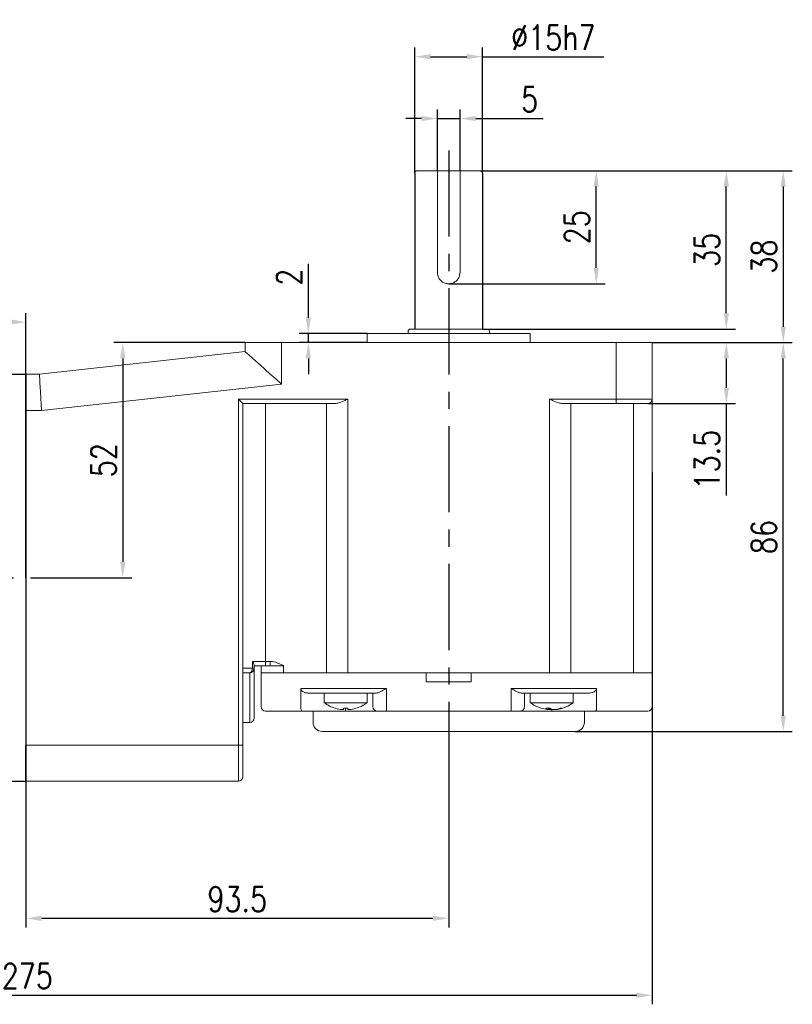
# Model space of a CAD drawing. Header units: inches. Extents: x 837 to 6223, y -2862 to 3098.
# Tile 91 of 139: x 3644 to 3814, y 526 to 743. Entities that reach past the tile are written whole.
import ezdxf

# ---------------------------------------------------------------- set-up
doc = ezdxf.new("R2010")
doc.units = ezdxf.units.IN
doc.header["$LTSCALE"] = 10
doc.header["$MEASUREMENT"] = 0
doc.linetypes.add('CENTER', pattern=[10.16, 6.35, -1.27, 1.27, -1.27])
for name, color, linetype in [('1轮廓实线层', 7, 'Continuous'), ('3中心线层', 1, 'CENTER'), ('7标注层', 4, 'Continuous')]:
    doc.layers.add(name, color=color, linetype=linetype)
doc.styles.add('TH_GBDIM', font='romans.shx', dxfattribs={"width": 0.8, "bigfont": 'gbcbig.shx'})
doc.dimstyles.new('TH_GBDIM', dxfattribs={"dimtxt": 3.5, "dimasz": 2.5, "dimexe": 2, "dimexo": 0, "dimgap": 1, "dimtad": 1, "dimdec": 4, "dimdsep": 46, "dimtxsty": 'TH_GBDIM', "dimcen": 0.09, "dimclrd": 4, "dimclre": 4, "dimclrt": 3, "dimadec": 0, "dimazin": 0, "dimtfac": 1, "dimtdec": 4, "dimtmove": 0, "dimatfit": 3, "dimfxl": 1, "dimtzin": 0, "dimarcsym": 0})

# ---------------------------------------------------------------- blocks, each defined once
blk = doc.blocks.new('*D610')
at = {"layer": '7标注层', "color": 4, "lineweight": -2, "transparency": 16777216}
for p, q in [((3508.4, 643.3), (3508.4, 525.69)), ((3783.4, 643.3), (3783.4, 525.69)), ((3511.9, 527.69), (3779.9, 527.69))]:
    blk.add_line(p, q, dxfattribs=at)
at = {"layer": '7标注层', "color": 4, "transparency": 16777216}
for points in [[(3511.9, 528.27), (3511.9, 527.1), (3508.4, 527.69)], [(3779.9, 528.27), (3779.9, 527.1), (3783.4, 527.69)]]:
    blk.add_solid(points, dxfattribs=at)
at = {"layer": 'Defpoints', "color": 0, "transparency": 16777216}
for p in [(3508.4, 643.3), (3783.4, 643.3), (3783.4, 527.69)]:
    blk.add_point(p, dxfattribs=at)
at = {"layer": '7标注层', "color": 3, "transparency": 16777216, "insert": (3645.21, 531.94), "char_height": 5.5, "attachment_point": 5, "style": 'TH_GBDIM'}
blk.add_mtext('275', dxfattribs=at)
blk = doc.blocks.new('*D612')
at = {"layer": '7标注层', "color": 4, "lineweight": -2, "transparency": 16777216}
for p, q in [((3508.4, 620.01), (3508.4, 678.55)), ((3644.9, 620.01), (3644.9, 678.55)), ((3641.4, 676.55), (3511.9, 676.55))]:
    blk.add_line(p, q, dxfattribs=at)
at = {"layer": '7标注层', "color": 4, "transparency": 16777216}
for points in [[(3511.9, 677.14), (3511.9, 675.97), (3508.4, 676.55)], [(3641.4, 677.14), (3641.4, 675.97), (3644.9, 676.55)]]:
    blk.add_solid(points, dxfattribs=at)
at = {"layer": 'Defpoints', "color": 0, "transparency": 16777216}
for p in [(3508.4, 676.55), (3508.4, 620.01), (3644.9, 620.01)]:
    blk.add_point(p, dxfattribs=at)
at = {"layer": '7标注层', "color": 3, "transparency": 16777216, "insert": (3577.72, 680.8), "char_height": 5.5, "attachment_point": 5, "style": 'TH_GBDIM'}
blk.add_mtext('136.5', dxfattribs=at)
blk = doc.blocks.new('*D614')
at = {"layer": '7标注层', "color": 4, "lineweight": -2, "transparency": 16777216}
for p, q in [((3738.4, 582.96), (3738.4, 542.7)), ((3644.9, 575.01), (3644.9, 542.7)), ((3648.4, 544.7), (3734.9, 544.7))]:
    blk.add_line(p, q, dxfattribs=at)
at = {"layer": '7标注层', "color": 4, "transparency": 16777216}
for points in [[(3648.4, 545.28), (3648.4, 544.12), (3644.9, 544.7)], [(3734.9, 545.28), (3734.9, 544.12), (3738.4, 544.7)]]:
    blk.add_solid(points, dxfattribs=at)
at = {"layer": 'Defpoints', "color": 0, "transparency": 16777216}
for p in [(3738.4, 582.96), (3644.9, 575.01), (3738.4, 544.7)]:
    blk.add_point(p, dxfattribs=at)
at = {"layer": '7标注层', "color": 3, "transparency": 16777216, "insert": (3691.65, 548.95), "char_height": 5.5, "attachment_point": 5, "style": 'TH_GBDIM'}
blk.add_mtext('93.5', dxfattribs=at)
blk = doc.blocks.new('*D741')
at = {"layer": '7标注层', "color": 4, "lineweight": -2, "transparency": 16777216}
for p, q in [((3783.4, 672.01), (3801.79, 672.01)), ((3799.79, 668.51), (3799.79, 662.01)), ((3782.4, 658.51), (3801.79, 658.51)), ((3799.79, 658.51), (3799.79, 638.23))]:
    blk.add_line(p, q, dxfattribs=at)
at = {"layer": '7标注层', "color": 4, "transparency": 16777216}
for points in [[(3799.21, 668.51), (3800.38, 668.51), (3799.79, 672.01)], [(3799.21, 662.01), (3800.38, 662.01), (3799.79, 658.51)]]:
    blk.add_solid(points, dxfattribs=at)
at = {"layer": 'Defpoints', "color": 0, "transparency": 16777216}
for p in [(3783.4, 672.01), (3799.79, 672.01), (3782.4, 658.51)]:
    blk.add_point(p, dxfattribs=at)
at = {"layer": '7标注层', "color": 3, "transparency": 16777216, "insert": (3795.54, 646.12), "char_height": 5.5, "attachment_point": 5, "rotation": 90, "style": 'TH_GBDIM'}
blk.add_mtext('13.5', dxfattribs=at)
blk = doc.blocks.new('*D742')
at = {"layer": '7标注层', "color": 4, "lineweight": -2, "transparency": 16777216}
for p, q in [((3783.4, 672.01), (3814.38, 672.01)), ((3812.38, 589.51), (3812.38, 668.51)), ((3766.4, 586.01), (3814.38, 586.01))]:
    blk.add_line(p, q, dxfattribs=at)
at = {"layer": '7标注层', "color": 4, "transparency": 16777216}
for points in [[(3811.8, 668.51), (3812.97, 668.51), (3812.38, 672.01)], [(3811.8, 589.51), (3812.97, 589.51), (3812.38, 586.01)]]:
    blk.add_solid(points, dxfattribs=at)
at = {"layer": 'Defpoints', "color": 0, "transparency": 16777216}
for p in [(3783.4, 672.01), (3812.38, 672.01), (3766.4, 586.01)]:
    blk.add_point(p, dxfattribs=at)
at = {"layer": '7标注层', "color": 3, "transparency": 16777216, "insert": (3808.13, 629.01), "char_height": 5.5, "attachment_point": 5, "rotation": 90, "style": 'TH_GBDIM'}
blk.add_mtext('86', dxfattribs=at)
blk = doc.blocks.new('*D743')
at = {"layer": '7标注层', "color": 4, "lineweight": -2, "transparency": 16777216}
for p, q in [((3730.9, 709.51), (3730.9, 737.23)), ((3745.9, 709.51), (3745.9, 737.23)), ((3734.4, 735.23), (3742.4, 735.23)), ((3745.9, 735.23), (3772.68, 735.23))]:
    blk.add_line(p, q, dxfattribs=at)
at = {"layer": '7标注层', "color": 4, "transparency": 16777216}
for points in [[(3734.4, 735.81), (3734.4, 734.65), (3730.9, 735.23)], [(3742.4, 735.81), (3742.4, 734.65), (3745.9, 735.23)]]:
    blk.add_solid(points, dxfattribs=at)
at = {"layer": 'Defpoints', "color": 0, "transparency": 16777216}
for p in [(3745.9, 735.23), (3730.9, 709.51), (3745.9, 709.51)]:
    blk.add_point(p, dxfattribs=at)
at = {"layer": '7标注层', "color": 3, "transparency": 16777216, "insert": (3761.54, 739.48), "char_height": 5.5, "attachment_point": 5, "style": 'TH_GBDIM'}
blk.add_mtext('{%%c15}{}{h7}', dxfattribs=at)
blk = doc.blocks.new('*D744')
at = {"layer": '7标注层', "color": 4, "lineweight": -2, "transparency": 16777216}
for p, q in [((3745.4, 710.01), (3773.02, 710.01)), ((3771.02, 688.51), (3771.02, 706.51)), ((3738.4, 685.01), (3773.02, 685.01))]:
    blk.add_line(p, q, dxfattribs=at)
at = {"layer": '7标注层', "color": 4, "transparency": 16777216}
for points in [[(3770.44, 706.51), (3771.6, 706.51), (3771.02, 710.01)], [(3770.44, 688.51), (3771.6, 688.51), (3771.02, 685.01)]]:
    blk.add_solid(points, dxfattribs=at)
at = {"layer": 'Defpoints', "color": 0, "transparency": 16777216}
for p in [(3745.4, 710.01), (3771.02, 710.01), (3738.4, 685.01)]:
    blk.add_point(p, dxfattribs=at)
at = {"layer": '7标注层', "color": 3, "transparency": 16777216, "insert": (3766.77, 697.51), "char_height": 5.5, "attachment_point": 5, "rotation": 90, "style": 'TH_GBDIM'}
blk.add_mtext('{25}{}{}', dxfattribs=at)
blk = doc.blocks.new('*D615')
at = {"layer": '7标注层', "color": 4, "lineweight": -2, "transparency": 16777216}
for p, q in [((3750.47, 710.01), (3814.38, 710.01)), ((3812.38, 706.51), (3812.38, 675.51)), ((3783.4, 672.01), (3814.38, 672.01))]:
    blk.add_line(p, q, dxfattribs=at)
at = {"layer": '7标注层', "color": 4, "transparency": 16777216}
for points in [[(3811.8, 706.51), (3812.97, 706.51), (3812.38, 710.01)], [(3811.8, 675.51), (3812.97, 675.51), (3812.38, 672.01)]]:
    blk.add_solid(points, dxfattribs=at)
at = {"layer": 'Defpoints', "color": 0, "transparency": 16777216}
for p in [(3750.47, 710.01), (3783.4, 672.01), (3812.38, 672.01)]:
    blk.add_point(p, dxfattribs=at)
at = {"layer": '7标注层', "color": 3, "transparency": 16777216, "insert": (3808.13, 691.03), "char_height": 5.5, "attachment_point": 5, "rotation": 90, "style": 'TH_GBDIM'}
blk.add_mtext('38', dxfattribs=at)
blk = doc.blocks.new('*D745')
at = {"layer": '7标注层', "color": 4, "lineweight": -2, "transparency": 16777216}
for p, q in [((3707.37, 677.51), (3707.37, 689.45)), ((3720.4, 674.01), (3705.37, 674.01)), ((3707.37, 672.01), (3707.37, 674.01)), ((3720.4, 672.01), (3705.37, 672.01)), ((3707.37, 668.51), (3707.37, 665.01))]:
    blk.add_line(p, q, dxfattribs=at)
at = {"layer": '7标注层', "color": 4, "transparency": 16777216}
for points in [[(3706.78, 677.51), (3707.95, 677.51), (3707.37, 674.01)], [(3706.78, 668.51), (3707.95, 668.51), (3707.37, 672.01)]]:
    blk.add_solid(points, dxfattribs=at)
at = {"layer": 'Defpoints', "color": 0, "transparency": 16777216}
for p in [(3720.4, 674.01), (3707.37, 672.01), (3720.4, 672.01)]:
    blk.add_point(p, dxfattribs=at)
at = {"layer": '7标注层', "color": 3, "transparency": 16777216, "insert": (3703.12, 686.49), "char_height": 5.5, "attachment_point": 5, "rotation": 90, "style": 'TH_GBDIM'}
blk.add_mtext('2', dxfattribs=at)
blk = doc.blocks.new('*D749')
at = {"layer": '7标注层', "color": 4, "lineweight": -2, "transparency": 16777216}
for p, q in [((3735.9, 710.01), (3735.9, 723.56)), ((3740.9, 710.01), (3740.9, 723.56)), ((3732.4, 721.56), (3728.9, 721.56)), ((3735.9, 721.56), (3740.9, 721.56)), ((3744.4, 721.56), (3759.28, 721.56))]:
    blk.add_line(p, q, dxfattribs=at)
at = {"layer": '7标注层', "color": 4, "transparency": 16777216}
for points in [[(3732.4, 722.14), (3732.4, 720.98), (3735.9, 721.56)], [(3744.4, 722.14), (3744.4, 720.98), (3740.9, 721.56)]]:
    blk.add_solid(points, dxfattribs=at)
at = {"layer": 'Defpoints', "color": 0, "transparency": 16777216}
for p in [(3740.9, 721.56), (3735.9, 710.01), (3740.9, 710.01)]:
    blk.add_point(p, dxfattribs=at)
at = {"layer": '7标注层', "color": 3, "transparency": 16777216, "insert": (3756.31, 725.81), "char_height": 5.5, "attachment_point": 5, "style": 'TH_GBDIM'}
blk.add_mtext('5', dxfattribs=at)
blk = doc.blocks.new('*D750')
at = {"layer": '7标注层', "color": 4, "lineweight": -2, "transparency": 16777216}
for p, q in [((3693.4, 672.01), (3664.33, 672.01)), ((3666.33, 668.51), (3666.33, 623.51)), ((3653.73, 620.01), (3668.33, 620.01))]:
    blk.add_line(p, q, dxfattribs=at)
at = {"layer": '7标注层', "color": 4, "transparency": 16777216}
for points in [[(3665.75, 668.51), (3666.91, 668.51), (3666.33, 672.01)], [(3665.75, 623.51), (3666.91, 623.51), (3666.33, 620.01)]]:
    blk.add_solid(points, dxfattribs=at)
at = {"layer": 'Defpoints', "color": 0, "transparency": 16777216}
for p in [(3693.4, 672.01), (3653.73, 620.01), (3666.33, 620.01)]:
    blk.add_point(p, dxfattribs=at)
at = {"layer": '7标注层', "color": 3, "transparency": 16777216, "insert": (3662.08, 646.01), "char_height": 5.5, "attachment_point": 5, "rotation": 90, "style": 'TH_GBDIM'}
blk.add_mtext('52', dxfattribs=at)
blk = doc.blocks.new('*D617')
at = {"layer": '7标注层', "color": 4, "lineweight": -2, "transparency": 16777216}
for p, q in [((3745.4, 710.01), (3801.79, 710.01)), ((3799.79, 678.51), (3799.79, 706.51)), ((3745.9, 675.01), (3801.79, 675.01))]:
    blk.add_line(p, q, dxfattribs=at)
at = {"layer": '7标注层', "color": 4, "transparency": 16777216}
for points in [[(3799.21, 706.51), (3800.38, 706.51), (3799.79, 710.01)], [(3799.21, 678.51), (3800.38, 678.51), (3799.79, 675.01)]]:
    blk.add_solid(points, dxfattribs=at)
at = {"layer": 'Defpoints', "color": 0, "transparency": 16777216}
for p in [(3745.4, 710.01), (3799.79, 710.01), (3745.9, 675.01)]:
    blk.add_point(p, dxfattribs=at)
at = {"layer": '7标注层', "color": 3, "transparency": 16777216, "insert": (3795.54, 692.51), "char_height": 5.5, "attachment_point": 5, "rotation": 90, "style": 'TH_GBDIM'}
blk.add_mtext('35', dxfattribs=at)

msp = doc.modelspace()

# ---------------------------------------------------------------- linework, layer by layer
at = {"color": 7, "linetype": 'Continuous', "lineweight": 15}
for p, q in [((3731.40291, 710.01371), (3735.90291, 710.01371)), ((3740.90292, 710.01371), (3735.90291, 710.01371)), ((3740.90292, 710.01371), (3745.40292, 710.01371)), ((3735.90291, 687.51371), (3735.90291, 709.51371)), ((3740.90292, 709.51371), (3740.90292, 687.51371)), ((3729.90292, 675.01371), (3746.90291, 675.01371)), ((3720.40292, 674.01371), (3738.40292, 674.01371)), ((3738.40292, 674.01371), (3756.40292, 674.01371)), ((3693.40292, 670.01371), (3693.40292, 672.01371)), ((3693.40292, 672.01371), (3701.40292, 672.01371)), ((3701.40292, 672.01371), (3701.40292, 662.84467)), ((3701.40292, 672.01371), (3775.40292, 672.01371)), ((3775.40292, 659.51371), (3775.40292, 672.01371)), ((3775.40292, 672.01371), (3783.40292, 672.01371)), ((3783.40292, 672.01371), (3783.40292, 659.51371)), ((3647.90292, 665.01371), (3693.40292, 670.01371)), ((3644.90291, 665.01371), (3647.90291, 665.01371)), ((3644.90291, 665.01371), (3647.90292, 665.01371)), ((3701.40292, 662.84467), (3648.34116, 657.01371)), ((3691.90291, 659.51371), (3716.11137, 659.51371)), ((3691.90291, 583.01371), (3691.90291, 659.51371)), ((3692.90291, 658.51371), (3691.90291, 659.51371)), ((3692.90291, 658.51371), (3692.90291, 583.01371)), ((3713.11137, 658.51371), (3692.90291, 658.51371)), ((3697.90292, 658.51371), (3697.90292, 601.51371)), ((3711.41291, 599.01371), (3711.41291, 658.51371)), ((3716.11137, 659.51371), (3716.11137, 599.01371)), ((3760.69446, 659.51371), (3775.40292, 659.51371)), ((3760.69446, 599.01371), (3760.69446, 659.51371)), ((3775.40292, 658.51371), (3763.69446, 658.51371)), ((3765.39292, 658.51371), (3765.39292, 599.01371)), ((3775.40292, 659.51371), (3775.40292, 658.51371)), ((3775.40292, 659.51371), (3783.40292, 659.51371)), ((3782.40292, 658.51371), (3775.40292, 658.51371)), ((3779.27115, 599.01371), (3779.27115, 658.51371)), ((3783.40292, 659.51371), (3783.40292, 599.01371)), ((3648.34116, 657.01371), (3644.90291, 657.01371)), ((3694.98625, 601.51371), (3697.90292, 601.51371)), ((3694.98625, 600.01371), (3694.98625, 601.51371)), ((3697.90292, 601.51371), (3697.90292, 600.51371)), ((3697.90292, 601.51371), (3698.90292, 601.51371)), ((3698.90292, 601.51371), (3698.90292, 600.51371)), ((3692.90291, 600.01371), (3694.98625, 600.01371)), ((3694.40292, 599.01371), (3692.90291, 599.01371)), ((3694.40292, 588.01371), (3694.40292, 599.01371)), ((3694.98625, 600.01371), (3695.40292, 600.01371)), ((3695.40292, 600.66124), (3695.40292, 600.01371)), ((3697.90292, 600.51371), (3695.40292, 600.51371)), ((3695.40292, 600.01371), (3695.40292, 589.01371)), ((3696.90292, 600.51371), (3696.90292, 599.01371)), ((3696.90292, 591.51371), (3696.90292, 599.01371)), ((3696.90292, 599.01371), (3701.79509, 599.01371)), ((3698.90292, 600.51371), (3697.90292, 600.51371)), ((3698.90292, 600.51371), (3701.56674, 600.51371)), ((3701.56674, 600.51371), (3701.90292, 600.51371)), ((3701.79509, 599.01371), (3708.68106, 599.01371)), ((3701.90292, 600.61989), (3701.90292, 599.01371)), ((3708.68106, 599.01371), (3701.90292, 599.01371)), ((3711.41291, 599.01371), (3708.68106, 599.01371)), ((3711.41291, 599.01371), (3708.68106, 599.01371)), ((3711.41291, 599.01371), (3716.11137, 599.01371)), ((3711.41291, 599.01371), (3716.11137, 599.01371)), ((3733.40292, 599.01371), (3716.11137, 599.01371)), ((3716.11137, 599.01371), (3760.69446, 599.01371)), ((3733.40292, 599.01371), (3733.40292, 597.01371)), ((3743.40291, 597.01371), (3743.40291, 599.01371)), ((3760.69446, 599.01371), (3743.40291, 599.01371)), ((3760.69446, 599.01371), (3765.39292, 599.01371)), ((3760.69446, 599.01371), (3765.39292, 599.01371)), ((3768.12477, 599.01371), (3765.39292, 599.01371)), ((3768.12477, 599.01371), (3765.39292, 599.01371)), ((3768.12477, 599.01371), (3773.87011, 599.01371)), ((3773.87011, 599.01371), (3768.12477, 599.01371)), ((3779.27115, 599.01371), (3773.87011, 599.01371)), ((3779.27115, 599.01371), (3773.87011, 599.01371)), ((3779.27115, 599.01371), (3783.40292, 599.01371)), ((3779.27115, 599.01371), (3783.40292, 599.01371)), ((3783.40292, 599.01371), (3783.40292, 591.51371)), ((3743.40291, 597.01371), (3733.40292, 597.01371)), ((3705.69736, 595.51371), (3708.68106, 595.51371)), ((3705.69736, 591.51371), (3705.69736, 595.51371)), ((3709.62075, 594.51371), (3707.33565, 594.51371)), ((3708.68106, 595.51371), (3711.41291, 595.51371)), ((3711.07423, 594.51371), (3709.62075, 594.51371)), ((3711.07423, 594.51371), (3711.2436, 594.51371)), ((3712.3526, 594.51371), (3711.2436, 594.51371)), ((3711.41291, 595.51371), (3716.11137, 595.51371)), ((3716.11137, 594.51371), (3712.3526, 594.51371)), ((3716.11137, 595.51371), (3724.61639, 595.51371)), ((3722.38032, 594.51371), (3716.11137, 594.51371)), ((3721.61639, 591.51371), (3721.61639, 594.51371)), ((3724.61639, 595.51371), (3724.61639, 591.51371)), ((3752.18944, 595.51371), (3760.69446, 595.51371)), ((3752.18944, 591.51371), (3752.18944, 595.51371)), ((3760.69446, 594.51371), (3754.42551, 594.51371)), ((3755.18944, 594.51371), (3755.18944, 591.51371)), ((3760.69446, 595.51371), (3765.39292, 595.51371)), ((3764.45323, 594.51371), (3760.69446, 594.51371)), ((3765.56223, 594.51371), (3764.45323, 594.51371)), ((3765.39292, 595.51371), (3768.12477, 595.51371)), ((3765.56223, 594.51371), (3765.7316, 594.51371)), ((3767.18508, 594.51371), (3765.7316, 594.51371)), ((3769.47018, 594.51371), (3767.18508, 594.51371)), ((3768.12477, 595.51371), (3771.10847, 595.51371)), ((3771.10847, 595.51371), (3771.10847, 591.51371)), ((3710.86639, 592.37652), (3720.36639, 592.37652)), ((3756.43945, 592.37652), (3765.93944, 592.37652)), ((3701.81666, 590.51371), (3697.90292, 590.51371)), ((3705.98182, 590.51371), (3701.81666, 590.51371)), ((3715.61639, 590.51371), (3705.98182, 590.51371)), ((3713.36252, 591.15342), (3713.35479, 591.14004)), ((3715.12639, 590.86791), (3715.12639, 591.15342)), ((3715.61639, 591.14004), (3715.61639, 590.51371)), ((3722.61639, 590.51371), (3715.61639, 590.51371)), ((3716.10639, 591.15342), (3716.10639, 590.86791)), ((3724.61639, 590.51371), (3722.61639, 590.51371)), ((3724.61639, 591.51371), (3724.61639, 590.51371)), ((3752.18944, 590.51371), (3724.61639, 590.51371)), ((3752.18944, 591.51371), (3752.18944, 590.51371)), ((3754.18944, 590.51371), (3752.18944, 590.51371)), ((3761.18944, 590.51371), (3754.18944, 590.51371)), ((3760.43491, 590.86791), (3760.43491, 591.14081)), ((3760.64641, 590.86791), (3760.64641, 591.14668)), ((3761.03823, 590.98701), (3761.03823, 590.86791)), ((3761.18944, 590.9173), (3761.18944, 590.51371)), ((3770.82401, 590.51371), (3761.18944, 590.51371)), ((3762.10669, 590.91864), (3762.10669, 590.86791)), ((3773.69646, 590.51371), (3770.82401, 590.51371)), ((3779.09751, 590.51371), (3773.69646, 590.51371)), ((3782.40292, 590.51371), (3779.09751, 590.51371)), ((3692.90291, 588.01371), (3694.40292, 588.01371)), ((3766.40292, 586.01371), (3710.40292, 586.01371)), ((3644.90291, 583.01371), (3691.90291, 583.01371)), ((3691.90291, 575.01371), (3691.90291, 583.01371)), ((3692.90291, 583.01371), (3691.90291, 583.01371)), ((3692.90291, 583.01371), (3692.90291, 576.01371)), ((3691.90291, 575.01371), (3644.90291, 575.01371))]:
    msp.add_line(p, q, dxfattribs=at)
for p, q in [((3730.90292, 709.51371), (3730.90292, 675.01371)), ((3745.90292, 709.51371), (3745.90292, 675.01371)), ((3636.90291, 665.01371), (3644.90291, 665.01371)), ((3644.90291, 665.01371), (3644.90291, 657.01371)), ((3644.90291, 665.01371), (3644.90291, 657.01371)), ((3644.90291, 575.01371), (3644.90291, 583.01371)), ((3644.90291, 575.01371), (3644.90291, 583.01371)), ((3636.90291, 575.01371), (3644.90291, 575.01371)), ((3636.90291, 575.01371), (3644.90291, 575.01371))]:
    msp.add_line(p, q)
at = {"color": 7, "linetype": 'Continuous', "lineweight": 15, "flags": 128}
for points in [[(3693.40292, 670.01371), (3693.50141, 669.92545), (3693.79446, 669.66283), (3694.27486, 669.23233), (3694.93078, 668.64455), (3695.74606, 667.91395), (3696.70063, 667.05853), (3697.77099, 666.09935), (3698.93078, 665.06003), (3700.15144, 663.96616), (3701.40292, 662.84467)], [(3647.90292, 665.01371), (3647.90957, 664.89217), (3647.92935, 664.53125), (3647.96163, 663.94192), (3648.00545, 663.14207), (3648.05946, 662.15601), (3648.12204, 661.01371), (3648.19127, 659.74987), (3648.26506, 658.4029), (3648.34116, 657.01371)], [(3694.98625, 600.01371), (3694.97504, 599.81862), (3694.94185, 599.63103), (3694.88794, 599.45814), (3694.81539, 599.3066), (3694.727, 599.18224), (3694.62615, 599.08983), (3694.51672, 599.03293), (3694.40292, 599.01371)], [(3701.63336, 600.64811), (3701.625, 600.63124), (3701.61665, 600.61439), (3701.6083, 600.59754), (3701.59996, 600.58072), (3701.59163, 600.56392), (3701.58331, 600.54714), (3701.57501, 600.53041), (3701.56674, 600.51371)], [(3717.87025, 591.15342), (3717.87363, 591.14757), (3717.87605, 591.14339), (3717.8775, 591.14088), (3717.87798, 591.14004)], [(3760.64641, 590.86791), (3760.47492, 590.88855), (3760.45764, 590.89087)]]:
    msp.add_lwpolyline(points, dxfattribs=at)
at = {"color": 7, "linetype": 'Continuous', "lineweight": 15}
for centre, radius, start, end in [((3731.40292, 709.51371), 0.5, 90, 180), ((3745.40292, 709.51371), 0.5, 0, 90), ((3729.90292, 674.51371), 0.5, 90, 180), ((3746.90292, 674.51371), 0.5, 0, 90), ((3782.40292, 659.51371), 1, 270, 0), ((3694.40292, 600.01371), 1, 270, 0), ((3715.61639, 598.81371), 8, 233.5764264, 253.5786384), ((3715.61639, 598.81371), 8, 286.4213616, 306.4235736), ((3761.18944, 598.81371), 8, 233.5764264, 260.7696774), ((3761.18944, 598.81371), 8, 279.2303226, 306.4235736), ((3697.90292, 591.51371), 1, 180, 270), ((3715.61639, 598.81371), 7.98498, 253.6046715, 264.3221101), ((3715.61639, 600.11738), 8.97734, 266.8711338, 273.1288662), ((3715.61639, 598.81371), 7.98498, 275.6778899, 286.3953285), ((3722.61639, 591.51371), 1, 180, 270), ((3754.18944, 591.51371), 1, 270, 0), ((3760.32881, 598.80928), 7.66924, 266.6147021, 273.3852979), ((3760.8556, 592.38144), 1.57091, 231.4185781, 254.4667605), ((3761.00316, 597.66455), 6.83583, 260.7658585, 263.8616047), ((3761.76134, 592.38144), 1.57091, 231.4185781, 254.4667605), ((3760.70097, 592.15652), 1.33202, 284.6667544, 291.513204), ((3760.99391, 597.71589), 6.8877, 276.1556513, 287.6774585), ((3761.36812, 597.71589), 6.8877, 276.1556513, 287.6774585), ((3763.27252, 592.4541), 1.31407, 261.8139856, 278.1860144), ((3782.40292, 591.51371), 1, 270, 0), ((3694.40292, 589.01371), 1, 270, 0), ((3710.40292, 588.01371), 2, 180, 270), ((3766.40292, 588.01371), 2, 270, 0), ((3691.90292, 576.01371), 1, 270, 0)]:
    msp.add_arc(centre, radius, start, end, dxfattribs=at)
for points, knots in [([(3735.90291, 710.01371), (3735.90291, 710.00767), (3735.90291, 709.99556), (3735.90291, 709.90002), (3735.90291, 709.7614), (3735.90291, 709.62319), (3735.90291, 709.5401), (3735.90291, 709.51371)], [0, 0, 0, 0, 0.233369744, 0.467050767, 0.691530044, 0.902046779, 1, 1, 1, 1]), ([(3740.90292, 709.51371), (3740.90292, 709.56751), (3740.90292, 709.67505), (3740.90292, 709.81912), (3740.90292, 709.9319), (3740.90292, 710.00165), (3740.90292, 710.0099), (3740.90292, 710.01371)], [0, 0, 0, 0, 0.198786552, 0.397408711, 0.600670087, 0.815045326, 1, 1, 1, 1]), ([(3740.90292, 687.51371), (3740.87686, 687.24143), (3740.82477, 686.69725), (3740.42067, 685.96723), (3739.81343, 685.39115), (3739.03051, 685.04357), (3738.1846, 684.97774), (3737.3842, 685.18338), (3736.69147, 685.62942), (3736.17026, 686.28856), (3735.92935, 686.96296), (3735.90925, 687.38181), (3735.90291, 687.51371)], [0, 0, 0, 0, 0.103244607, 0.206344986, 0.313119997, 0.422625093, 0.528289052, 0.629840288, 0.732767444, 0.840539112, 0.949782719, 1, 1, 1, 1]), ([(3716.11137, 659.51371), (3716.10707, 659.51179), (3715.82927, 659.38753), (3715.08679, 659.06032), (3714.0586, 658.62457), (3713.37202, 658.54422), (3713.11137, 658.51371)], [0, 0, 0, 0, 0.004181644, 0.26994157, 0.72284205, 1, 1, 1, 1]), ([(3763.69446, 658.51371), (3763.43381, 658.54422), (3762.74723, 658.62456), (3761.71905, 659.06033), (3760.97656, 659.38751), (3760.69876, 659.51179), (3760.69446, 659.51371)], [0, 0, 0, 0, 0.277158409, 0.730058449, 0.995818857, 1, 1, 1, 1]), ([(3694.98625, 601.51371), (3694.9874, 601.51215), (3695.03632, 601.4461), (3695.18018, 601.23731), (3695.35726, 600.92438), (3695.38941, 600.73908), (3695.40292, 600.66124)], [0, 0, 0, 0, 0.004957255, 0.210261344, 0.668256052, 1, 1, 1, 1]), ([(3698.90292, 601.51371), (3698.96453, 601.51237), (3699.46807, 601.50142), (3700.41288, 601.23903), (3701.22171, 600.84742), (3701.63336, 600.64811)], [0, 0, 0, 0, 0.064072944, 0.52365759, 1, 1, 1, 1]), ([(3701.63336, 600.64811), (3701.65213, 600.63786), (3701.6948, 600.61458), (3701.74932, 600.59321), (3701.81387, 600.58733), (3701.85818, 600.59986), (3701.89254, 600.61499), (3701.90101, 600.61899), (3701.90292, 600.61989)], [0, 0, 0, 0, 0.224845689, 0.51103387, 0.604748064, 0.901630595, 0.977879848, 1, 1, 1, 1]), ([(3707.33565, 594.51371), (3707.07452, 594.53889), (3706.63142, 594.58161), (3706.13206, 594.83455), (3705.8595, 595.08121), (3705.72154, 595.30033), (3705.70497, 595.44659), (3705.69736, 595.51371)], [0, 0, 0, 0, 0.375456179, 0.637100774, 0.789766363, 0.903516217, 1, 1, 1, 1]), ([(3724.61639, 595.51371), (3724.61322, 595.51189), (3724.55604, 595.47885), (3724.15454, 595.24702), (3723.51455, 594.88662), (3722.81509, 594.56549), (3722.49928, 594.52788), (3722.38032, 594.51371)], [0, 0, 0, 0, 0.004008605, 0.072495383, 0.508977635, 0.815042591, 1, 1, 1, 1]), ([(3754.42551, 594.51371), (3754.30655, 594.52788), (3753.99074, 594.56549), (3753.29128, 594.88661), (3752.6513, 595.24704), (3752.24979, 595.47885), (3752.19261, 595.51189), (3752.18944, 595.51371)], [0, 0, 0, 0, 0.184957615, 0.491023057, 0.927504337, 0.995991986, 1, 1, 1, 1]), ([(3771.10847, 595.51371), (3771.10127, 595.44848), (3771.08513, 595.30215), (3770.93703, 595.06528), (3770.61809, 594.79333), (3770.1054, 594.56557), (3769.68277, 594.53107), (3769.47018, 594.51371)], [0, 0, 0, 0, 0.093757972, 0.210303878, 0.391081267, 0.693703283, 1, 1, 1, 1]), ([(3705.98182, 590.51371), (3705.98104, 590.51372), (3705.95736, 590.51397), (3705.9027, 590.54048), (3705.82338, 590.66703), (3705.75403, 590.89484), (3705.7066, 591.18641), (3705.70044, 591.40459), (3705.69736, 591.51371)], [0, 0, 0, 0, 0.005543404, 0.167838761, 0.383691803, 0.591587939, 0.795726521, 1, 1, 1, 1]), ([(3714.82639, 590.86791), (3714.85991, 590.8649), (3714.92698, 590.85888), (3715.01666, 590.85507), (3715.08437, 590.85584), (3715.121, 590.86058), (3715.12482, 590.86578), (3715.12639, 590.86791)], [0, 0, 0, 0, 0.213877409, 0.427807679, 0.640595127, 0.852877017, 1, 1, 1, 1]), ([(3716.10639, 590.86791), (3716.10966, 590.8649), (3716.1162, 590.85888), (3716.16746, 590.85507), (3716.24287, 590.85584), (3716.32724, 590.86058), (3716.3834, 590.86578), (3716.40639, 590.86791)], [0, 0, 0, 0, 0.213882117, 0.427812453, 0.640593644, 0.852881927, 1, 1, 1, 1]), ([(3760.2722, 590.86791), (3760.30194, 590.8649), (3760.36142, 590.85888), (3760.42473, 590.85507), (3760.45852, 590.85584), (3760.46015, 590.86058), (3760.44224, 590.86578), (3760.43491, 590.86791)], [0, 0, 0, 0, 0.213879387, 0.427808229, 0.640594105, 0.852881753, 1, 1, 1, 1]), ([(3761.03823, 590.86791), (3761.02241, 590.8649), (3760.99076, 590.85888), (3760.90914, 590.85507), (3760.81358, 590.85584), (3760.72162, 590.86058), (3760.66825, 590.86578), (3760.64641, 590.86791)], [0, 0, 0, 0, 0.2138777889, 0.4278050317, 0.6405967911, 0.8528828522, 1, 1, 1, 1]), ([(3761.34065, 590.86791), (3761.35648, 590.8649), (3761.38813, 590.85888), (3761.46975, 590.85507), (3761.56531, 590.85584), (3761.65727, 590.86058), (3761.71063, 590.86578), (3761.73248, 590.86791)], [0, 0, 0, 0, 0.213877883, 0.42780522, 0.640594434, 0.85288063, 1, 1, 1, 1]), ([(3762.10669, 590.86791), (3762.07685, 590.86489), (3762.01718, 590.85885), (3761.9553, 590.85522), (3761.92242, 590.85528), (3761.92465, 590.8583), (3761.9254, 590.85932)], [0, 0, 0, 0, 0.28515514, 0.570384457, 0.854081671, 1, 1, 1, 1]), ([(3771.10847, 591.51371), (3771.10539, 591.40459), (3771.09923, 591.18641), (3771.0518, 590.89484), (3770.98246, 590.66703), (3770.90312, 590.54048), (3770.84847, 590.51397), (3770.82479, 590.51372), (3770.82401, 590.51371)], [0, 0, 0, 0, 0.204273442, 0.408411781, 0.616307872, 0.832161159, 0.994456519, 1, 1, 1, 1])]:
    msp.add_open_spline(points, degree=3, knots=knots, dxfattribs=at)
for points in [[(3720.40292, 674.01371), (3720.40292, 672.01371)], [(3729.40292, 674.51371), (3729.40292, 674.01371)], [(3747.40292, 674.01371), (3747.40292, 674.51371)], [(3756.40292, 672.01371), (3756.40292, 674.01371)], [(3710.86639, 594.51371), (3710.86639, 592.37652)], [(3720.36639, 592.37652), (3720.36639, 594.51371)], [(3756.43945, 594.51371), (3756.43945, 592.37652)], [(3765.93944, 592.37652), (3765.93944, 594.51371)], [(3708.40292, 590.51371), (3708.40292, 588.01371)], [(3760.45764, 590.85932), (3760.45764, 591.14117)], [(3761.92124, 590.89087), (3761.92124, 590.85932)], [(3768.40292, 588.01371), (3768.40292, 590.51371)]]:
    msp.add_open_spline(points, degree=1, dxfattribs=at)
at = {"layer": '1轮廓实线层', "color": 0}
for p, q in [((3644.90291, 665.01371), (3644.90291, 575.01371)), ((3644.90291, 665.01371), (3644.90291, 575.01371)), ((3644.90291, 663.01371), (3644.90291, 662.11371)), ((3644.90291, 663.01371), (3644.90291, 662.11371))]:
    msp.add_line(p, q, dxfattribs=at)
at = {"layer": '3中心线层', "ltscale": 0.3}
for p, q in [((3738.40292, 714.50001), (3738.40292, 582.96487)), ((3615.47466, 620.01371), (3653.73057, 620.01371))]:
    msp.add_line(p, q, dxfattribs=at)

# ---------------------------------------------------------------- dimensions: what is measured, and where the dimension line sits
at = {"layer": '7标注层'}
dim = msp.add_linear_dim(base=(3745.90292, 735.2291), p1=(3730.90292, 709.51371), p2=(3745.90292, 709.51371), text='{%%c<>}{}{h7}', dimstyle='TH_GBDIM', override={"dimtxt": 5.5, "dimasz": 3.5, "dimgap": 1.5, "dimdec": 1, "dimadec": 1}, dxfattribs=at)
dim.commit()
dim.dimension.update_dxf_attribs({"geometry": '*D743', "text_midpoint": (3761.54101, 735.2291), "dimtype": 160})
for base, p1, p2, override, picture, middle in [((3740.90292, 721.55899), (3735.90291, 710.01371), (3740.90292, 710.01371), {"dimtxt": 5.5, "dimasz": 3.5, "dimgap": 1.5, "dimdec": 1, "dimadec": 1}, '*D749', (3756.31174, 721.55899)), ((3783.40291, 527.68822), (3508.40291, 643.30026), (3783.40291, 643.30026), {"dimtxt": 5.5, "dimasz": 3.5, "dimgap": 1.5, "dimtad": 1, "dimjust": 0, "dimdec": 1, "dimlfac": 1, "dimse1": 0, "dimse2": 0, "dimsd1": 0, "dimsd2": 0, "dimadec": 1}, '*D610', (3645.21067, 527.68822)), ((3738.40292, 544.69943), (3644.90291, 575.01371), (3738.40292, 582.96487), {"dimtxt": 5.5, "dimasz": 3.5, "dimgap": 1.5, "dimdec": 1, "dimadec": 1}, '*D614', (3691.65291, 544.69943))]:
    dim = msp.add_linear_dim(base=base, p1=p1, p2=p2, dimstyle='TH_GBDIM', override=override, dxfattribs=at)
    dim.commit()
    dim.dimension.update_dxf_attribs({"geometry": picture, "text_midpoint": middle, "dimtype": 160})
dim = msp.add_linear_dim(base=(3771.02073, 710.01371), p1=(3738.40207, 685.01382), p2=(3745.40292, 710.01371), angle=90, text='{<>}{}{}', dimstyle='TH_GBDIM', override={"dimtxt": 5.5, "dimasz": 3.5, "dimgap": 1.5, "dimdec": 1, "dimadec": 1}, dxfattribs=at)
dim.commit()
dim.dimension.update_dxf_attribs({"geometry": '*D744', "text_midpoint": (3771.02073, 697.51376), "dimtype": 160})
for base, p1, p2, angle, override, picture, middle in [((3799.79382, 710.01371), (3745.90292, 675.01371), (3745.40292, 710.01371), 90, {"dimtxt": 5.5, "dimasz": 3.5, "dimgap": 1.5, "dimdec": 1, "dimadec": 1}, '*D617', (3799.79382, 692.51371)), ((3812.38348, 672.01371), (3750.47155, 710.01371), (3783.40292, 672.01371), 90, {"dimtxt": 5.5, "dimasz": 3.5, "dimgap": 1.5, "dimdec": 1, "dimadec": 1}, '*D615', (3812.38348, 691.03025)), ((3707.36537, 672.01371), (3720.40292, 674.01371), (3720.40292, 672.01371), 90, {"dimtxt": 5.5, "dimasz": 3.5, "dimgap": 1.5, "dimdec": 1, "dimadec": 1}, '*D745', (3707.36537, 686.48647)), ((3508.40291, 676.55294), (3644.90291, 620.01371), (3508.40291, 620.01371), 180, {"dimtxt": 5.5, "dimasz": 3.5, "dimgap": 1.5, "dimtad": 1, "dimjust": 0, "dimdec": 1, "dimlfac": 1, "dimse1": 0, "dimse2": 0, "dimsd1": 0, "dimsd2": 0, "dimadec": 1}, '*D612', (3577.71925, 676.55294)), ((3799.79382, 672.01371), (3782.40292, 658.51371), (3783.40292, 672.01371), 90, {"dimtxt": 5.5, "dimasz": 3.5, "dimgap": 1.5, "dimdec": 1, "dimadec": 1}, '*D741', (3799.79382, 646.12324))]:
    dim = msp.add_linear_dim(base=base, p1=p1, p2=p2, angle=angle, dimstyle='TH_GBDIM', override=override, dxfattribs=at)
    dim.commit()
    dim.dimension.update_dxf_attribs({"geometry": picture, "text_midpoint": middle, "dimtype": 160})
for base, p1, p2, picture, middle in [((3666.33149, 620.01371), (3693.40292, 672.01371), (3653.73057, 620.01371), '*D750', (3662.08149, 646.01371)), ((3812.38348, 672.01371), (3766.40292, 586.01371), (3783.40292, 672.01371), '*D742', (3808.13348, 629.01371))]:
    dim = msp.add_linear_dim(base=base, p1=p1, p2=p2, angle=90, dimstyle='TH_GBDIM', override={"dimtxt": 5.5, "dimasz": 3.5, "dimgap": 1.5, "dimdec": 1, "dimadec": 1}, dxfattribs=at)
    dim.commit()
    dim.dimension.update_dxf_attribs({"geometry": picture, "text_midpoint": middle})

doc.saveas('drawing.dxf')
